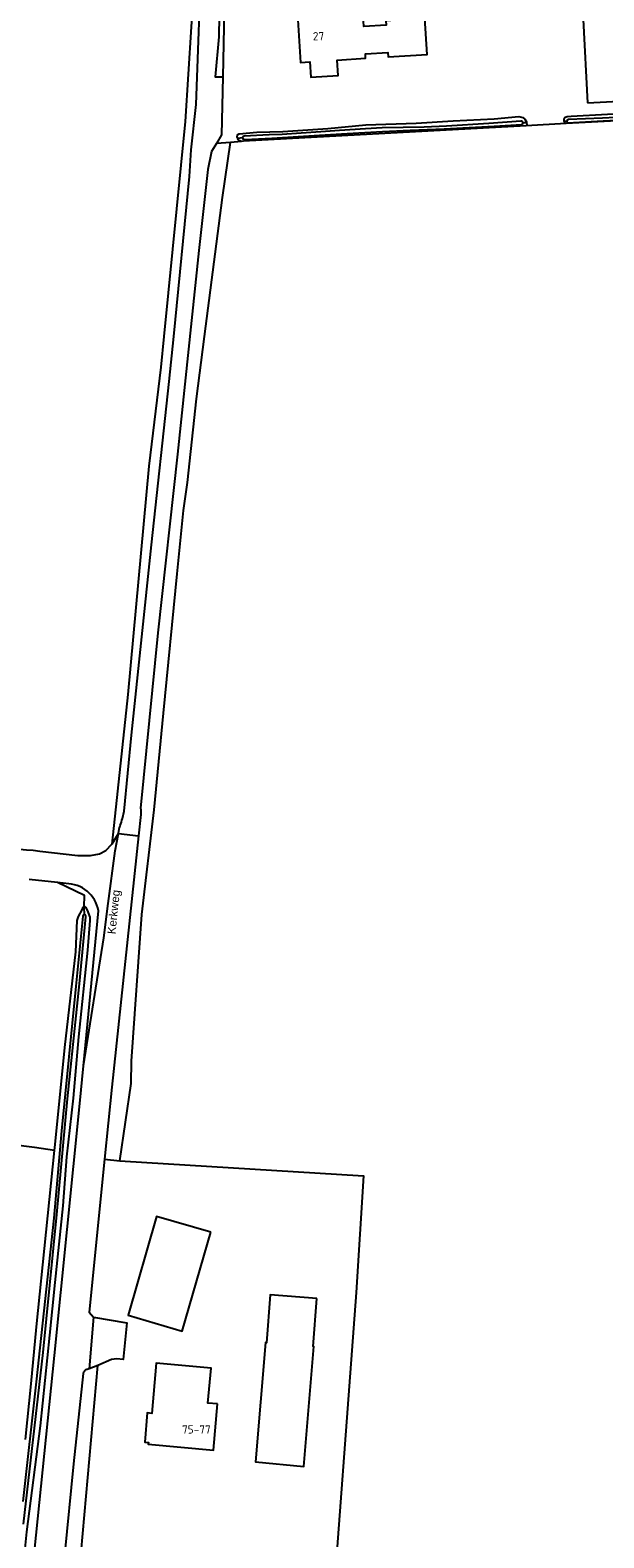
# Model space of a CAD drawing. Header units: metres. Extents: x 174248 to 174892, y 462063 to 462851.
# Tile 14 of 20: x 174575 to 174681, y 462280 to 462556. Entities that reach past the tile are written whole.
import ezdxf

# ---------------------------------------------------------------- set-up
doc = ezdxf.new("R2010")
doc.units = ezdxf.units.M
for name, color, linetype, lineweight in [('BTD-bouwland', 252, 'Continuous', 9), ('BTD-grasland agrarisch', 252, 'Continuous', 9), ('BTD-groenvoorziening', 252, 'Continuous', 9), ('Nummeraanduidingreeks', 252, 'Continuous', 9), ('OpenbareRuimteLabel', 252, 'Continuous', 9), ('OTD-erf', 252, 'Continuous', 9), ('OverigBouwwerk', 252, 'Continuous', 9), ('OWD', 252, 'Continuous', 9), ('Pand', 252, 'Continuous', 9), ('WGD-gesloten verharding', 252, 'Continuous', 9), ('WGD-onverhard', 252, 'Continuous', 9), ('WGD-open verharding', 252, 'Continuous', 9), ('WTD-waterloop', 252, 'Continuous', 9)]:
    doc.layers.add(name, color=color, linetype=linetype, lineweight=lineweight)
doc.styles.get("Standard").update_dxf_attribs({"font": 'isocpeur.ttf'})

msp = doc.modelspace()

# ---------------------------------------------------------------- linework, layer by layer
at = {"layer": 'BTD-bouwland', "lineweight": -3}
msp.add_lwpolyline([(174560.36, 462405.91), (174561.23, 462406.06), (174564.02, 462406.21), (174564.86, 462406.23), (174566.09, 462406.25), (174566.11, 462406.25), (174567.31, 462406.25), (174568.54, 462406.23), (174569.76, 462406.19), (174570.99, 462406.15), (174572.21, 462406.08), (174573.43, 462406), (174574.66, 462405.9), (174575.88, 462405.79), (174577.1, 462405.66), (174584.05, 462404.82), (174586.37, 462404.82), (174588.01, 462405.14), (174589.16, 462405.74), (174590.3, 462406.9)], dxfattribs=at)
at = {"layer": 'BTD-grasland agrarisch', "lineweight": -3}
for points in [[(174694.48, 462540.21), (174673.63, 462539.07), (174666.31, 462538.67), (174614.44, 462535.84), (174614.09, 462535.81), (174612.06, 462535.58)], [(174579.77, 462350.75), (174579.87, 462351.81), (174581.65, 462369.62), (174583.66, 462387.19), (174583.91, 462392.93), (174584.18, 462393.63), (174584.85, 462394.88), (174585.05, 462395.35), (174585.13, 462395.45), (174585.23, 462395.45), (174585.25, 462397.48), (174580.31, 462399.87), (174575.11, 462400.41)], [(174591.74, 462348.86), (174636.45, 462346.08), (174635.1, 462324.71), (174630.17, 462258.4)]]:
    msp.add_lwpolyline(points, dxfattribs=at)
at = {"layer": 'BTD-groenvoorziening', "lineweight": -3}
for points in [[(174604.84, 462641.6), (174604.92, 462640.2), (174605, 462617.81), (174605.42, 462565.53), (174603.74, 462539.43), (174599.83, 462500), (174599.28, 462494.4), (174597.09, 462476.22), (174593.22, 462434.38), (174590.3, 462406.9)], [(174590.3, 462406.9), (174590.37, 462406.96), (174591.51, 462408.86), (174591.72, 462410.02), (174591.73, 462410.03), (174591.84, 462410.34), (174591.95, 462410.66), (174592.05, 462410.97), (174592.14, 462411.29), (174592.23, 462411.62), (174592.53, 462412.99), (174593.89, 462426.91), (174597.57, 462461.79), (174600.81, 462491.79), (174601.63, 462500), (174604.56, 462529.37), (174604.84, 462534.27), (174605.73, 462542.56), (174606.81, 462571.01)], [(174612.06, 462535.58), (174609.47, 462535.41), (174608.59, 462533.93), (174607.89, 462530.64), (174606.26, 462515.81), (174602.33, 462478.44), (174598.74, 462445.65), (174595.52, 462413.49), (174595.63, 462413.29), (174595.58, 462412.36), (174595.17, 462408.47), (174590.31, 462362.37), (174588.97, 462349.15), (174591.74, 462348.86)], [(174591.74, 462348.86), (174593.84, 462363.05), (174593.92, 462367.13), (174595.79, 462394.03), (174598.03, 462413.21), (174599.75, 462430.94), (174602.27, 462456.47), (174603.43, 462468.14), (174604.19, 462473.25), (174605.84, 462488.62), (174607.31, 462500), (174610.6, 462525.53), (174612.06, 462535.58)], [(174584.05, 462270.23), (174587.7, 462311.32), (174586.15, 462310.67), (174585.74, 462310.6), (174585.72, 462310.59), (174585.63, 462310.56), (174585.55, 462310.52), (174585.47, 462310.48), (174585.39, 462310.42), (174585.32, 462310.36), (174585.26, 462310.3), (174585.2, 462310.23), (174585.15, 462310.16), (174585.1, 462310.08), (174585.06, 462309.99), (174585.03, 462309.91), (174585, 462309.82), (174583.27, 462293.26), (174581.59, 462276.53)]]:
    msp.add_lwpolyline(points, dxfattribs=at)
at = {"layer": 'OTD-erf', "lineweight": -3}
msp.add_lwpolyline([(174574.45, 462297.75), (174575.5, 462307.96), (174576.44, 462318.39), (174578.23, 462335.74), (174579.77, 462350.75), (174576.08, 462351.26), (174520.52, 462358.32)], dxfattribs=at)
at = {"layer": 'OverigBouwwerk', "lineweight": -3}
msp.add_lwpolyline([(174677.58, 462542.88), (174702.9, 462544.21), (174708.91, 462544.52), (174708.12, 462559.86), (174702.09, 462559.55), (174676.76, 462558.16), (174677.58, 462542.88)], dxfattribs=at)
at = {"layer": 'OWD', "lineweight": -3}
for p, q in [((174666.36, 462539.19), (174665.7, 462539.2)), ((174673.27, 462539.58), (174673.73, 462539.52)), ((174614.24, 462536.44), (174613.39, 462536.35))]:
    msp.add_line(p, q, dxfattribs=at)
for points in [[(174673.27, 462539.58), (174673.27, 462539.89), (174673.38, 462540.12), (174673.47, 462540.23), (174673.83, 462540.37), (174674.58, 462540.41), (174681.2, 462540.83), (174687.65, 462541.17), (174695.18, 462541.55), (174705.7, 462542.08), (174718.47, 462542.72), (174730.18, 462543.41), (174739.82, 462543.94), (174751.77, 462544.67), (174763.08, 462545.39), (174763.83, 462545.46), (174764.14, 462545.64), (174764.38, 462545.87), (174764.53, 462546.2), (174764.66, 462546.54)], [(174613.39, 462536.35), (174613.3, 462536.53), (174613.28, 462536.65), (174613.37, 462537.02), (174613.67, 462537.22), (174616.86, 462537.47), (174621.67, 462537.64), (174629.94, 462538.17), (174636.87, 462538.85), (174646.1, 462539.15), (174652.91, 462539.56), (174660.42, 462539.93), (174664.94, 462540.35), (174665.7, 462540.16), (174666.06, 462539.87), (174666.34, 462539.42), (174666.36, 462539.19)], [(174666.36, 462539.19), (174666.39, 462538.96), (174666.36, 462538.73), (174666.31, 462538.67)], [(174673.63, 462539.07), (174673.39, 462539.27), (174673.27, 462539.58)], [(174614.09, 462535.81), (174613.77, 462535.91), (174613.48, 462536.16), (174613.39, 462536.35)], [(174585.25, 462393.96), (174585.23, 462395.45), (174585.33, 462395.46), (174585.44, 462395.37), (174585.79, 462394.82), (174586.27, 462393.51), (174586.28, 462392.9), (174585.85, 462387.48), (174584.19, 462371.6), (174583.17, 462360.31), (174581.96, 462349.59), (174581.32, 462340.57), (174579.81, 462326.52), (174578.86, 462316.86), (174577.11, 462300.22), (174574.63, 462280.78), (174574.25, 462277.12), (174574.19, 462276.99), (174573.12, 462275.88), (174570.2, 462273.62), (174569.81, 462273.55), (174569.46, 462273.59), (174569.25, 462273.76), (174569.17, 462273.84)]]:
    msp.add_lwpolyline(points, dxfattribs=at)
at = {"layer": 'Pand', "lineweight": -3}
for points in [[(174630.94, 462558.51), (174630.9, 462559.12), (174628.76, 462558.98), (174628.8, 462558.37), (174624.42, 462558.08), (174624.91, 462550.3), (174626.6, 462550.41), (174626.78, 462547.56), (174631.79, 462547.88), (174631.61, 462550.72), (174636.85, 462551.06), (174636.8, 462551.87), (174640.9, 462552.13), (174640.96, 462551.31), (174648.16, 462551.75), (174647.73, 462558.39), (174640.55, 462557.93), (174640.6, 462557.12), (174636.51, 462556.85), (174636.38, 462558.86), (174630.94, 462558.51)], [(174608.46, 462335.73), (174598.51, 462338.63), (174593.27, 462320.51), (174603.19, 462317.61), (174608.46, 462335.73)], [(174627.87, 462323.57), (174619.36, 462324.26), (174618.65, 462315.49), (174618.46, 462315.5), (174616.64, 462293.63), (174625.5, 462292.81), (174627.36, 462314.8), (174627.2, 462314.81), (174627.87, 462323.57)], [(174609.67, 462304.27), (174607.92, 462304.42), (174608.49, 462310.84), (174598.41, 462311.73), (174597.6, 462302.53), (174596.78, 462302.6), (174596.31, 462297.27), (174596.99, 462297.21), (174596.96, 462296.86), (174608.92, 462295.8), (174609.67, 462304.27)]]:
    msp.add_lwpolyline(points, dxfattribs=at)
at = {"layer": 'WGD-gesloten verharding', "lineweight": -3}
msp.add_line((174586.92, 462320.17), (174586.15, 462310.67), dxfattribs=at)
for points in [[(174610.15, 462572.59), (174609.95, 462558.86), (174609.89, 462555.01), (174609.23, 462547.64), (174610.62, 462547.65)], [(174610.62, 462547.65), (174610.41, 462536.99), (174609.47, 462535.41)], [(174585.09, 462366.25), (174588.79, 462389.76), (174589.63, 462396.01), (174590.92, 462405.69), (174591.51, 462408.86), (174595.17, 462408.47)], [(174576.11, 462277.21), (174579.74, 462313.15), (174584.4, 462359.33), (174585.09, 462366.25)], [(174588.97, 462349.15), (174586.13, 462321.08), (174586.92, 462320.17)]]:
    msp.add_lwpolyline(points, dxfattribs=at)
at = {"layer": 'WGD-onverhard', "lineweight": -3}
msp.add_lwpolyline([(174585.09, 462366.25), (174587.82, 462394.72), (174587.71, 462395.23), (174587.55, 462395.74), (174587.35, 462396.23), (174587.11, 462396.69), (174586.83, 462397.14), (174586.51, 462397.55), (174586.15, 462397.94), (174585.76, 462398.3), (174585.34, 462398.61), (174584.89, 462398.89), (174584.42, 462399.13), (174583.93, 462399.33), (174583.43, 462399.48), (174582.91, 462399.59), (174582.39, 462399.65), (174580.31, 462399.87)], dxfattribs=at)
at = {"layer": 'WGD-open verharding', "lineweight": -3}
for points in [[(174612.23, 462571.44), (174613.24, 462571.13), (174640.54, 462572.88), (174638.07, 462567.31), (174617.7, 462566), (174613.45, 462563.06), (174610.88, 462559.83), (174610.62, 462547.65)], [(174586.92, 462320.17), (174593.01, 462319.12), (174592.38, 462312.43), (174591.2, 462312.52), (174590.24, 462312.38), (174587.7, 462311.32)]]:
    msp.add_lwpolyline(points, dxfattribs=at)
at = {"layer": 'WTD-waterloop', "lineweight": -3}
for points in [[(174665.7, 462539.2), (174665.69, 462539.3), (174665.51, 462539.49), (174665.31, 462539.52), (174659.42, 462539.07), (174651.67, 462538.63), (174647.61, 462538.42), (174639.91, 462538.29), (174636.81, 462538.12), (174632.06, 462537.82), (174628.6, 462537.53), (174625.01, 462537.31), (174621.53, 462537.1), (174619.14, 462537), (174614.59, 462536.74), (174614.31, 462536.65), (174614.24, 462536.58), (174614.24, 462536.44), (174614.33, 462536.27), (174614.73, 462536.16), (174619.64, 462536.41), (174628.37, 462536.92), (174633.47, 462537.26), (174639.92, 462537.62), (174645.01, 462537.84), (174651.26, 462538.09), (174660.44, 462538.57), (174665.49, 462538.89), (174665.66, 462539.01), (174665.7, 462539.1), (174665.7, 462539.2)], [(174687.43, 462540.41), (174680.3, 462540.09), (174674.07, 462539.8), (174673.79, 462539.68), (174673.73, 462539.52), (174673.82, 462539.29), (174673.9, 462539.24), (174680.42, 462539.56), (174685.39, 462539.82)], [(174574.1, 462282.18), (174577.7, 462313.7), (174580.22, 462338.97), (174582.18, 462360.19), (174584.33, 462381.28), (174585.53, 462393.58), (174585.51, 462393.79), (174585.46, 462393.92), (174585.35, 462393.95), (174585.25, 462393.96), (174585.17, 462393.97), (174585.06, 462393.95), (174584.99, 462393.86), (174584.94, 462393.69), (174583.67, 462380.9), (174581.04, 462354.33), (174579.63, 462338.33), (174576.41, 462308.29), (174573.98, 462286.35)]]:
    msp.add_lwpolyline(points, dxfattribs=at)

# ---------------------------------------------------------------- texts
at = {"layer": 'Nummeraanduidingreeks'}
for s, p in [('27', (174627.16, 462554.35)), ('75-77', (174603.16, 462298.82))]:
    msp.add_text(s, height=1.5, dxfattribs=at).set_placement(p)
at = {"layer": 'OpenbareRuimteLabel', "insert": (174591.39, 462390.3), "char_height": 1.5, "width": 10.5, "attachment_point": 7, "rotation": 84}
msp.add_mtext('{\\fArial|b0|i0;Kerkweg}', dxfattribs=at)

doc.saveas('drawing.dxf')
